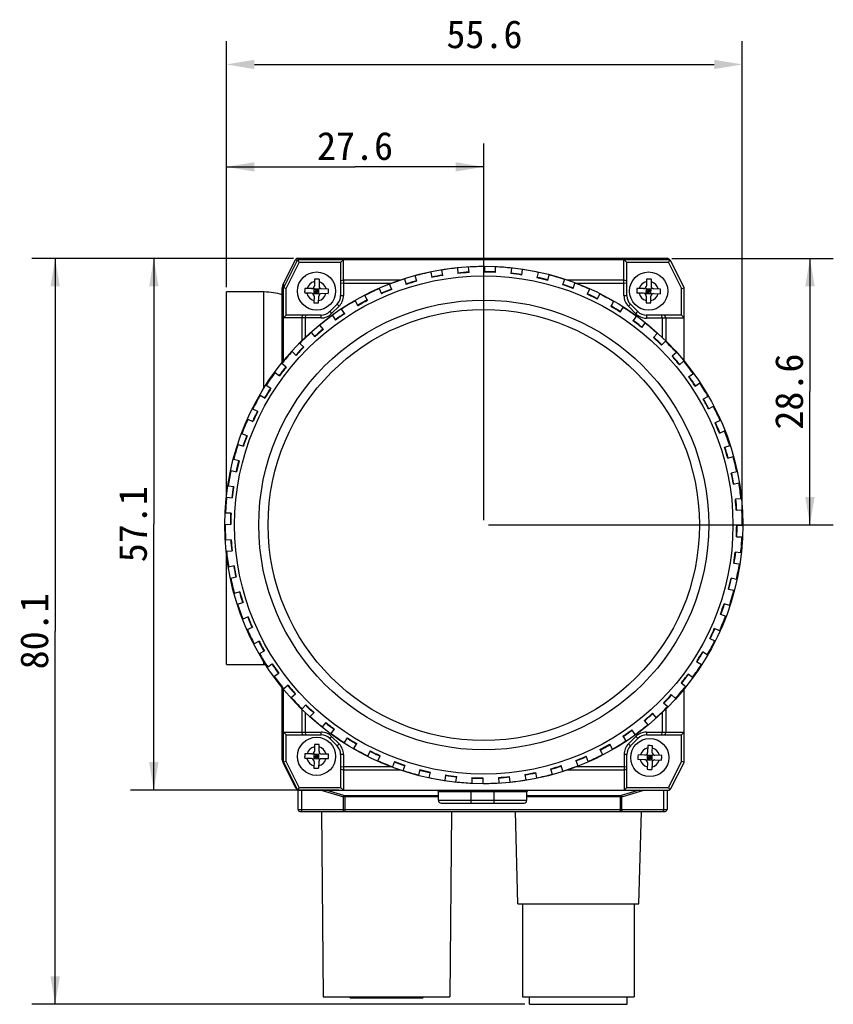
# Model space of a CAD drawing. Header units: millimetres. Extents: x 37 to 412, y 151 to 257.
# Tile 1 of 9: x 37 to 125, y 151 to 257. Entities that reach past the tile are written whole.
import ezdxf
from ezdxf.enums import TextEntityAlignment as Align

# ---------------------------------------------------------------- set-up
doc = ezdxf.new("R2010")
doc.units = ezdxf.units.MM
doc.header["$LTSCALE"] = 23.1
doc.header["$PDMODE"] = 3
doc.header["$PDSIZE"] = 8
doc.layers.get('0').update_dxf_attribs({"linetype": 'CONTINUOUS'})
doc.layers.get('Defpoints').update_dxf_attribs({"linetype": 'CONTINUOUS'})
doc.layers.add('20_ALL_FEATURES', color=7, linetype='CONTINUOUS')
doc.layers.add('51__DRAFT_DIMS', color=7, linetype='CONTINUOUS')
doc.styles.get("Standard").update_dxf_attribs({"font": 'simfang.ttf'})
doc.dimstyles.new('DIMSTYLE_2', dxfattribs={"dimtxt": 3, "dimasz": 3, "dimexe": 2.5, "dimexo": 0.5, "dimgap": 0.75, "dimtad": 1, "dimdec": 1, "dimdsep": 46, "dimtxsty": 'STANDARD', "dimblk": '_FILLED', "dimblk1": '_FILLED', "dimblk2": '_FILLED', "dimcen": 0.09, "dimclrt": 3, "dimazin": 2, "dimtp": 0.2, "dimtm": 0.2, "dimtfac": 1, "dimtdec": 1, "dimtofl": 0, "dimtmove": 0, "dimatfit": 3, "dimldrblk": '_FILLED', "dimfxl": 1, "dimtolj": 1, "dimarcsym": 0})
doc.dimstyles.new('DIMSTYLE_8', dxfattribs={"dimtxt": 3, "dimasz": 3, "dimexe": 2.5, "dimexo": 0.5, "dimgap": 0.75, "dimtad": 1, "dimdec": 1, "dimdsep": 46, "dimtxsty": 'STANDARD', "dimblk": '_FILLED', "dimblk1": '_FILLED', "dimblk2": '_FILLED', "dimcen": 0.09, "dimclrt": 3, "dimazin": 2, "dimtp": 0.3, "dimtm": 0.3, "dimtfac": 1, "dimtdec": 1, "dimtofl": 0, "dimtmove": 0, "dimatfit": 3, "dimldrblk": '_FILLED', "dimfxl": 1, "dimtolj": 1, "dimarcsym": 0})

# ---------------------------------------------------------------- blocks, each defined once
blk = doc.blocks.new('_FILLED')
at = {"color": 0, "linetype": 'ByBlock'}
blk.add_solid([(0, 0), (-1, 0.167), (-1, -0.167)], dxfattribs=at)
blk = doc.blocks.new('*D13')
at = {"layer": '51__DRAFT_DIMS', "color": 0, "lineweight": -2}
for p, q in [((59.43, 228.38), (59.43, 254.81)), ((114.8, 203.28), (114.8, 254.81)), ((62.43, 252.31), (111.8, 252.31))]:
    blk.add_line(p, q, dxfattribs=at)
at = {"layer": 'Defpoints', "color": 0}
for p in [(114.8, 252.31), (59.43, 227.88), (114.8, 202.78)]:
    blk.add_point(p, dxfattribs=at)
at = {"layer": '51__DRAFT_DIMS', "color": 0, "linetype": 'ByBlock', "lineweight": -2, "xscale": 3, "yscale": 3, "zscale": 3}
for p, rotation in [((59.43, 252.31), 179.9999999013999), ((114.8, 252.31), 359.9999999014)]:
    blk.add_blockref('_FILLED', p, dxfattribs=dict(at, rotation=rotation))
at = {"layer": '51__DRAFT_DIMS', "color": 3, "insert": (87.13, 257.06), "char_height": 3, "attachment_point": 2, "rotation": 360, "line_spacing_factor": 0.9}
blk.add_mtext('\\A1;\\A1;55.6', dxfattribs=at)
blk = doc.blocks.new('*D14')
at = {"layer": '51__DRAFT_DIMS', "color": 4}
for p, q in [((59.43, 228.38), (59.43, 243.81)), ((87.05, 203.36), (87.05, 243.81)), ((59.43, 241.31), (73.24, 241.31)), ((87.05, 241.31), (73.24, 241.31))]:
    blk.add_line(p, q, dxfattribs=at)
at = {"layer": '51__DRAFT_DIMS', "color": 4, "xscale": 3, "yscale": 3, "zscale": 3}
for p, rotation in [((59.43, 241.31), 179.9999999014), ((87.05, 241.31), 359.9999999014)]:
    blk.add_blockref('_FILLED', p, dxfattribs=dict(at, rotation=rotation))
at = {"layer": '51__DRAFT_DIMS', "color": 3}
blk.add_text('27.6', height=3, dxfattribs=at).set_placement((73.24, 242.06), align=Align.CENTER)
blk = doc.blocks.new('*D15')
at = {"layer": '51__DRAFT_DIMS', "color": 4}
for p, q in [((107.24, 231.49), (124.57, 231.49)), ((122.07, 231.49), (122.07, 217.18)), ((122.07, 202.86), (122.07, 217.18)), ((87.55, 202.86), (124.57, 202.86))]:
    blk.add_line(p, q, dxfattribs=at)
at = {"layer": '51__DRAFT_DIMS', "color": 4, "xscale": 3, "yscale": 3, "zscale": 3}
for p, rotation in [((122.07, 231.49), 90), ((122.07, 202.86), 270)]:
    blk.add_blockref('_FILLED', p, dxfattribs=dict(at, rotation=rotation))
at = {"layer": '51__DRAFT_DIMS', "color": 3}
blk.add_text('28.6', height=3, rotation=90, dxfattribs=at).set_placement((121.32, 217.18), align=Align.CENTER)
blk = doc.blocks.new('*D16')
at = {"layer": '51__DRAFT_DIMS', "color": 4}
for p, q in [((66.62, 231.49), (38.55, 231.49)), ((41.05, 231.49), (41.05, 191.44)), ((41.05, 151.39), (41.05, 191.44)), ((91.46, 151.39), (38.55, 151.39))]:
    blk.add_line(p, q, dxfattribs=at)
at = {"layer": '51__DRAFT_DIMS', "color": 4, "xscale": 3, "yscale": 3, "zscale": 3}
for p, rotation in [((41.05, 231.49), 90), ((41.05, 151.39), 270)]:
    blk.add_blockref('_FILLED', p, dxfattribs=dict(at, rotation=rotation))
at = {"layer": '51__DRAFT_DIMS', "color": 3}
blk.add_text('80.1', height=3, rotation=90, dxfattribs=at).set_placement((40.3, 191.44), align=Align.CENTER)
blk = doc.blocks.new('*D17')
at = {"layer": '51__DRAFT_DIMS', "color": 4}
for p, q in [((66.62, 231.49), (49.14, 231.49)), ((51.64, 231.49), (51.64, 202.94)), ((51.64, 174.39), (51.64, 202.94)), ((71.49, 174.39), (49.14, 174.39))]:
    blk.add_line(p, q, dxfattribs=at)
at = {"layer": '51__DRAFT_DIMS', "color": 4, "xscale": 3, "yscale": 3, "zscale": 3}
for p, rotation in [((51.64, 231.49), 90), ((51.64, 174.39), 270)]:
    blk.add_blockref('_FILLED', p, dxfattribs=dict(at, rotation=rotation))
at = {"layer": '51__DRAFT_DIMS', "color": 3}
blk.add_text('57.1', height=3, rotation=90, dxfattribs=at).set_placement((50.89, 202.94), align=Align.CENTER)

msp = doc.modelspace()

# ---------------------------------------------------------------- linework, layer by layer
at = {"layer": '20_ALL_FEATURES', "color": 7}
for p, q in [((65.499, 228.632), (66.847, 231.328)), ((66.973, 231.182), (65.58, 228.401)), ((65.848, 228.267), (67.241, 231.048)), ((66.853, 231.34), (66.847, 231.328)), ((67.241, 231.048), (67.083, 231.303)), ((67.115, 231.494), (67.102, 231.493)), ((67.115, 231.494), (106.744, 231.494)), ((106.873, 231.348), (67.241, 231.348)), ((71.692, 231.048), (67.241, 231.048)), ((71.692, 231.048), (71.992, 231.348)), ((71.692, 231.048), (71.692, 227.484)), ((71.992, 229.188), (71.992, 231.348)), ((85.477, 229.961), (85.429, 230.559)), ((87.134, 230.606), (87.119, 230.007)), ((88.319, 229.977), (88.333, 230.577)), ((102.103, 227.484), (102.103, 231.348)), ((102.114, 231.348), (102.414, 231.048)), ((102.414, 227.484), (102.414, 231.048)), ((106.873, 231.048), (102.414, 231.048)), ((106.873, 231.048), (107.031, 231.303)), ((106.873, 231.048), (108.284, 228.239)), ((107.013, 231.328), (107.023, 231.308)), ((108.552, 228.374), (107.142, 231.182)), ((79.876, 229.041), (79.705, 229.616)), ((81.362, 230.017), (81.473, 229.427)), ((82.652, 229.647), (82.542, 230.237)), ((84.233, 230.463), (84.281, 229.865)), ((90.034, 230.446), (89.957, 229.851)), ((91.146, 229.696), (91.224, 230.291)), ((92.901, 229.983), (92.762, 229.4)), ((93.93, 229.121), (94.069, 229.705)), ((65.499, 228.632), (65.496, 228.626)), ((68.889, 229.25), (68.871, 228.53)), ((69.388, 229.238), (69.371, 228.518)), ((71.692, 229.084), (71.992, 229.188)), ((71.992, 228.836), (71.692, 228.8)), ((71.992, 229.188), (71.992, 228.836)), ((71.992, 229.188), (78.142, 229.188)), ((71.992, 228.836), (71.992, 227.484)), ((71.992, 228.836), (77.161, 228.836)), ((77.178, 228.147), (76.948, 228.701)), ((78.555, 229.273), (78.726, 228.698)), ((95.705, 229.224), (95.506, 228.657)), ((95.965, 229.189), (102.103, 229.189)), ((96.637, 228.259), (96.837, 228.825)), ((96.946, 228.837), (102.103, 228.837)), ((102.103, 229.189), (102.414, 229.079)), ((102.414, 228.799), (102.103, 228.837)), ((104.533, 229.25), (104.516, 228.53)), ((105.033, 229.238), (105.016, 228.518)), ((59.43, 205.978), (59.43, 227.881)), ((63.481, 227.881), (59.43, 227.881)), ((65.43, 220.327), (65.43, 228.34)), ((65.548, 220.473), (65.548, 228.266)), ((65.848, 228.267), (65.557, 228.336)), ((65.848, 225.387), (65.848, 228.267)), ((68.551, 227.738), (67.832, 227.756)), ((68.564, 228.238), (67.844, 228.255)), ((68.761, 227.645), (69.453, 228.304)), ((69.437, 227.628), (68.778, 228.32)), ((68.844, 227.431), (68.826, 226.711)), ((68.851, 227.73), (68.864, 228.23)), ((68.851, 227.73), (69.351, 227.718)), ((68.857, 227.98), (69.357, 227.968)), ((68.864, 228.23), (69.363, 228.218)), ((69.101, 227.724), (69.113, 228.224)), ((69.326, 226.699), (69.344, 227.418)), ((69.351, 227.718), (69.363, 228.218)), ((70.371, 227.693), (69.651, 227.711)), ((70.383, 228.193), (69.663, 228.211)), ((74.589, 226.976), (74.302, 227.503)), ((75.84, 228.24), (76.07, 227.686)), ((98.414, 228.175), (98.156, 227.633)), ((99.24, 227.118), (99.498, 227.66)), ((104.196, 227.738), (103.477, 227.756)), ((104.208, 228.238), (103.489, 228.255)), ((104.406, 227.645), (105.098, 228.304)), ((105.082, 227.628), (104.423, 228.32)), ((104.489, 227.431), (104.471, 226.711)), ((104.496, 227.73), (104.508, 228.23)), ((104.496, 227.73), (104.996, 227.718)), ((104.502, 227.98), (105.002, 227.968)), ((104.508, 228.23), (105.008, 228.218)), ((104.746, 227.724), (104.758, 228.224)), ((104.971, 226.699), (104.989, 227.418)), ((104.996, 227.718), (105.008, 228.218)), ((105.296, 227.711), (106.015, 227.693)), ((106.028, 228.193), (105.308, 228.211)), ((108.284, 228.239), (108.576, 228.309)), ((108.284, 225.387), (108.284, 228.239)), ((108.584, 220.442), (108.584, 228.239)), ((71.312, 226.565), (70.515, 225.768)), ((70.727, 225.556), (71.524, 226.353)), ((73.248, 226.929), (73.535, 226.402)), ((100.998, 226.849), (100.685, 226.336)), ((102.575, 226.345), (103.372, 225.548)), ((103.592, 225.768), (102.795, 226.565)), ((65.548, 225.087), (65.848, 225.387)), ((67.93, 225.387), (65.848, 225.387)), ((67.517, 225.087), (67.63, 225.387)), ((67.93, 225.387), (67.892, 225.087)), ((69.595, 225.387), (67.93, 225.387)), ((70.807, 225.354), (71.148, 224.86)), ((72.136, 225.541), (71.795, 226.035)), ((101.709, 225.711), (102.022, 226.223)), ((103.429, 225.26), (103.065, 224.783)), ((106.473, 225.387), (104.511, 225.387)), ((106.214, 225.076), (106.175, 225.387)), ((106.473, 225.387), (106.589, 225.076)), ((108.284, 225.387), (106.473, 225.387)), ((108.284, 225.387), (108.584, 225.087)), ((67.892, 225.087), (65.548, 225.087)), ((67.517, 225.087), (67.517, 222.634)), ((67.892, 225.087), (67.892, 222.998)), ((69.595, 225.087), (67.892, 225.087)), ((69.846, 223.857), (69.456, 224.313)), ((104.018, 224.054), (104.383, 224.531)), ((106.589, 225.076), (104.511, 225.076)), ((106.214, 225.076), (106.214, 222.998)), ((106.589, 225.076), (106.589, 222.635)), ((108.584, 225.075), (106.589, 225.076)), ((68.545, 223.532), (68.935, 223.077)), ((105.681, 223.425), (105.269, 222.989)), ((67.746, 221.944), (67.31, 222.356)), ((106.141, 222.165), (106.553, 222.601)), ((66.485, 221.484), (66.921, 221.072)), ((107.729, 221.365), (107.274, 220.975)), ((65.856, 219.821), (65.379, 220.186)), ((108.054, 220.064), (108.51, 220.454)), ((64.65, 219.232), (65.127, 218.868)), ((109.551, 219.103), (109.057, 218.762)), ((64.199, 217.512), (63.687, 217.825)), ((109.738, 217.774), (110.232, 218.115)), ((63.061, 216.801), (63.574, 216.488)), ((111.126, 216.662), (110.599, 216.375)), ((62.792, 215.043), (62.25, 215.301)), ((111.173, 215.321), (111.7, 215.609)), ((61.735, 214.217), (62.277, 213.959)), ((112.437, 214.07), (111.883, 213.84)), ((61.651, 212.44), (61.085, 212.64)), ((112.344, 212.732), (112.898, 212.962)), ((60.687, 211.508), (61.253, 211.309)), ((113.47, 211.356), (112.895, 211.184)), ((60.789, 209.733), (60.205, 209.872)), ((113.238, 210.034), (113.813, 210.206)), ((59.927, 208.704), (60.511, 208.565)), ((114.214, 208.548), (113.624, 208.437)), ((113.844, 207.258), (114.434, 207.368)), ((60.214, 206.95), (59.619, 207.027)), ((59.464, 205.837), (60.059, 205.76)), ((114.66, 205.678), (114.062, 205.63)), ((59.933, 204.122), (59.333, 204.136)), ((114.158, 204.433), (114.756, 204.481)), ((59.304, 202.937), (59.904, 202.922)), ((114.803, 202.777), (114.203, 202.791)), ((59.949, 201.28), (59.351, 201.232)), ((114.174, 201.592), (114.774, 201.577)), ((59.447, 200.036), (60.046, 200.084)), ((114.643, 199.876), (114.048, 199.954)), ((59.43, 187.881), (59.43, 199.735)), ((60.263, 198.455), (59.673, 198.345)), ((113.893, 198.764), (114.488, 198.686)), ((59.893, 197.165), (60.483, 197.276)), ((114.18, 197.009), (113.597, 197.148)), ((60.87, 195.679), (60.294, 195.508)), ((113.318, 195.981), (113.902, 195.841)), ((60.637, 194.358), (61.212, 194.529)), ((113.421, 194.205), (112.854, 194.405)), ((61.763, 192.981), (61.209, 192.751)), ((112.456, 193.273), (113.022, 193.073)), ((61.67, 191.643), (62.224, 191.873)), ((112.372, 191.497), (111.83, 191.754)), ((62.934, 190.392), (62.407, 190.105)), ((111.315, 190.67), (111.857, 190.413)), ((62.981, 189.051), (63.508, 189.338)), ((109.908, 188.201), (110.42, 187.888)), ((111.046, 188.912), (110.533, 189.225)), ((59.43, 187.881), (63.481, 187.881)), ((64.369, 187.939), (63.875, 187.598)), ((64.556, 186.61), (65.05, 186.951)), ((109.457, 186.481), (108.98, 186.845)), ((65.43, 177.648), (65.43, 185.386)), ((65.549, 177.466), (65.549, 185.24)), ((66.053, 185.649), (65.597, 185.259)), ((108.251, 185.892), (108.728, 185.528)), ((108.584, 177.494), (108.584, 185.271)), ((66.378, 184.348), (66.834, 184.738)), ((107.622, 184.229), (107.186, 184.641)), ((67.518, 183.078), (67.518, 180.62)), ((67.966, 183.549), (67.554, 183.113)), ((106.362, 183.769), (106.798, 183.357)), ((106.59, 183.079), (106.59, 180.62)), ((67.893, 182.715), (67.893, 180.62)), ((68.426, 182.288), (68.838, 182.724)), ((104.261, 181.856), (104.651, 181.4)), ((105.562, 182.181), (105.172, 182.637)), ((106.215, 182.715), (106.215, 180.62)), ((70.089, 181.659), (69.725, 181.182)), ((70.678, 180.454), (71.042, 180.93)), ((103.3, 180.359), (102.959, 180.853)), ((65.549, 180.619), (69.596, 180.62)), ((65.849, 180.319), (65.549, 180.619)), ((65.849, 180.319), (67.931, 180.32)), ((65.849, 177.466), (65.849, 180.319)), ((67.63, 180.32), (67.518, 180.62)), ((67.893, 180.62), (67.931, 180.32)), ((67.931, 180.32), (69.596, 180.32)), ((70.515, 179.939), (71.312, 179.142)), ((71.524, 179.354), (70.727, 180.151)), ((72.398, 180.002), (72.085, 179.49)), ((101.971, 180.172), (102.312, 179.678)), ((103.38, 180.151), (102.583, 179.354)), ((103.592, 179.939), (102.795, 179.142)), ((104.512, 180.62), (106.59, 180.62)), ((104.512, 180.32), (106.478, 180.32)), ((106.177, 180.32), (106.215, 180.62)), ((106.59, 180.62), (106.478, 180.32)), ((106.478, 180.32), (108.284, 180.32)), ((106.59, 180.62), (108.584, 180.62)), ((108.584, 180.62), (108.284, 180.32)), ((108.284, 177.494), (108.284, 180.319)), ((68.889, 179.289), (68.871, 178.57)), ((69.371, 178.558), (69.388, 179.277)), ((73.109, 178.865), (73.422, 179.377)), ((99.518, 178.737), (99.806, 178.21)), ((100.859, 178.784), (100.572, 179.311)), ((104.66, 179.164), (104.642, 178.444)), ((105.142, 178.432), (105.159, 179.152)), ((65.43, 177.648), (65.43, 177.64)), ((68.551, 177.778), (67.832, 177.795)), ((68.564, 178.277), (67.844, 178.295)), ((68.761, 177.684), (69.453, 178.343)), ((69.437, 177.668), (68.778, 178.36)), ((68.851, 177.77), (68.864, 178.27)), ((68.851, 177.77), (69.351, 177.758)), ((68.857, 178.02), (69.357, 178.008)), ((68.864, 178.27), (69.363, 178.258)), ((69.101, 177.764), (69.113, 178.264)), ((69.351, 177.758), (69.363, 178.258)), ((70.371, 177.733), (69.651, 177.751)), ((70.383, 178.233), (69.663, 178.25)), ((71.693, 178.223), (71.693, 174.685)), ((71.993, 178.223), (71.993, 174.385)), ((74.867, 178.595), (74.61, 178.053)), ((75.694, 177.538), (75.951, 178.08)), ((98.267, 177.473), (98.037, 178.027)), ((102.115, 178.223), (102.115, 174.386)), ((102.415, 174.686), (102.415, 178.223)), ((104.322, 177.652), (103.603, 177.67)), ((104.335, 178.152), (103.615, 178.169)), ((104.532, 177.559), (105.224, 178.218)), ((105.208, 177.542), (104.549, 178.234)), ((104.622, 177.644), (104.635, 178.144)), ((104.622, 177.644), (105.122, 177.632)), ((104.628, 177.894), (105.128, 177.882)), ((104.635, 178.144), (105.134, 178.132)), ((104.872, 177.638), (104.884, 178.138)), ((105.122, 177.632), (105.134, 178.132)), ((105.422, 177.625), (106.142, 177.607)), ((106.154, 178.107), (105.434, 178.125)), ((65.486, 177.382), (65.496, 177.362)), ((65.499, 177.356), (66.847, 174.66)), ((65.849, 177.466), (65.557, 177.397)), ((65.58, 177.332), (66.973, 174.551)), ((67.241, 174.685), (65.849, 177.466)), ((68.844, 177.47), (68.826, 176.751)), ((69.344, 177.458), (69.326, 176.739)), ((71.693, 176.912), (71.993, 176.877)), ((71.993, 176.525), (71.693, 176.63)), ((77.16, 176.877), (71.993, 176.877)), ((77.47, 177.454), (77.27, 176.888)), ((78.402, 176.49), (78.602, 177.056)), ((80.178, 176.592), (80.038, 176.008)), ((94.231, 176.673), (94.403, 176.097)), ((95.553, 176.44), (95.381, 177.015)), ((96.929, 177.566), (97.159, 177.012)), ((102.115, 176.877), (96.947, 176.877)), ((102.115, 176.877), (102.415, 176.912)), ((102.415, 176.63), (102.115, 176.525)), ((104.615, 177.345), (104.597, 176.625)), ((105.115, 177.332), (105.097, 176.613)), ((108.284, 177.494), (106.873, 174.686)), ((107.141, 174.551), (108.552, 177.359)), ((108.284, 177.494), (108.576, 177.425)), ((78.141, 176.525), (71.993, 176.525)), ((81.206, 175.73), (81.345, 176.314)), ((82.961, 176.017), (82.883, 175.422)), ((84.073, 175.267), (84.151, 175.862)), ((85.789, 175.736), (85.774, 175.136)), ((86.974, 175.107), (86.988, 175.707)), ((88.63, 175.752), (88.678, 175.154)), ((89.875, 175.25), (89.827, 175.849)), ((91.455, 176.066), (91.565, 175.476)), ((92.745, 175.696), (92.634, 176.286)), ((102.115, 176.525), (95.966, 176.525)), ((67.241, 174.685), (67.083, 174.43)), ((67.241, 174.685), (71.693, 174.685)), ((71.993, 174.385), (71.693, 174.685)), ((102.415, 174.686), (102.115, 174.386)), ((102.415, 174.686), (106.873, 174.686)), ((106.873, 174.686), (107.031, 174.43)), ((67.128, 172.3), (67.128, 174.407)), ((67.241, 174.385), (106.873, 174.386)), ((82.18, 173.294), (82.18, 174.194)), ((91.68, 173.294), (91.68, 174.194)), ((106.728, 174.386), (106.728, 172.3)), ((82.48, 172.994), (91.38, 172.994)), ((67.328, 172.1), (106.528, 172.1)), ((69.637, 172.1), (69.81, 152.2)), ((83.584, 172.1), (83.41, 152.2)), ((90.71, 162.188), (90.451, 172.1)), ((103.71, 162.188), (103.97, 172.1)), ((90.71, 162.188), (103.71, 162.188)), ((91.21, 162.188), (91.21, 152.188)), ((103.21, 162.188), (103.21, 152.188)), ((69.81, 152.2), (83.41, 152.2)), ((72.71, 152.1), (72.61, 152.2)), ((72.71, 152.1), (80.51, 152.1)), ((75.96, 152.2), (75.96, 152.1)), ((77.26, 152.1), (77.26, 152.2)), ((80.61, 152.2), (80.51, 152.1)), ((91.21, 152.188), (103.21, 152.188)), ((91.96, 151.388), (91.96, 152.188)), ((91.96, 151.388), (102.46, 151.388)), ((102.46, 151.388), (102.46, 152.188))]:
    msp.add_line(p, q, dxfattribs=at)
at = {"layer": '20_ALL_FEATURES', "color": 4}
for p, q in [((67.014, 231.244), (66.847, 231.328)), ((67.115, 231.494), (67.115, 231.32)), ((106.744, 231.348), (106.744, 231.494)), ((107.013, 231.328), (106.998, 231.321)), ((65.621, 228.603), (65.499, 228.632)), ((65.571, 228.403), (65.573, 228.409)), ((63.43, 227.881), (63.43, 217.511)), ((65.43, 228.34), (65.552, 228.311)), ((71.692, 227.484), (71.992, 227.484)), ((102.103, 227.484), (102.414, 227.484)), ((71.524, 226.353), (71.312, 226.565)), ((102.795, 226.565), (102.575, 226.345)), ((69.595, 225.087), (69.595, 225.387)), ((70.515, 225.768), (70.727, 225.556)), ((103.372, 225.548), (103.592, 225.768)), ((104.511, 225.387), (104.511, 225.076)), ((63.43, 188.202), (63.43, 187.881)), ((69.596, 180.32), (69.596, 180.62)), ((70.727, 180.151), (70.515, 179.939)), ((103.592, 179.939), (103.38, 180.151)), ((104.512, 180.62), (104.512, 180.32)), ((71.312, 179.142), (71.524, 179.354)), ((102.583, 179.354), (102.795, 179.142)), ((65.549, 177.676), (65.43, 177.648)), ((71.993, 178.223), (71.693, 178.223)), ((102.415, 178.223), (102.115, 178.223)), ((65.499, 177.356), (65.564, 177.371)), ((66.847, 174.66), (66.904, 174.688)), ((67.484, 174.385), (67.484, 172.3)), ((69.605, 174.385), (71.984, 173.672)), ((72.042, 173.813), (70.134, 174.385)), ((71.984, 172.3), (71.984, 173.672)), ((72.128, 173.8), (82.18, 173.8)), ((72.128, 173.8), (72.128, 172.1)), ((82.18, 173.659), (72.128, 173.659)), ((91.68, 174.194), (82.18, 174.194)), ((85.68, 174.385), (85.68, 172.994)), ((88.18, 172.994), (88.18, 174.385)), ((91.68, 173.8), (101.728, 173.8)), ((101.728, 173.659), (91.68, 173.659)), ((101.728, 172.1), (101.728, 173.8)), ((103.723, 174.386), (101.814, 173.813)), ((101.872, 173.672), (104.251, 174.386)), ((101.872, 172.3), (101.872, 173.672)), ((106.372, 172.3), (106.372, 174.386)), ((82.18, 173.294), (91.68, 173.294)), ((67.128, 172.3), (106.728, 172.3))]:
    msp.add_line(p, q, dxfattribs=at)
at = {"layer": '20_ALL_FEATURES', "color": 7}
for points in [[(67.102, 231.493), (67.089, 231.493), (67.075, 231.491), (67.062, 231.489), (67.048, 231.486), (67.035, 231.483), (67.021, 231.479), (67.008, 231.474), (66.995, 231.469), (66.983, 231.463), (66.97, 231.457), (66.958, 231.45), (66.947, 231.442), (66.935, 231.434), (66.924, 231.425), (66.914, 231.416), (66.904, 231.407), (66.894, 231.397), (66.885, 231.386), (66.876, 231.375), (66.868, 231.364), (66.861, 231.352), (66.853, 231.34)], [(65.496, 228.626), (65.486, 228.606), (65.478, 228.585), (65.47, 228.565), (65.462, 228.544), (65.456, 228.522), (65.45, 228.501), (65.445, 228.479), (65.44, 228.458), (65.437, 228.436), (65.434, 228.414), (65.432, 228.392), (65.43, 228.369)], [(65.43, 228.369), (65.43, 228.347), (65.43, 228.34)], [(65.43, 177.64), (65.43, 177.618), (65.432, 177.596), (65.434, 177.574), (65.437, 177.552), (65.44, 177.53), (65.445, 177.508), (65.45, 177.486), (65.456, 177.465), (65.462, 177.444), (65.47, 177.423), (65.478, 177.402), (65.486, 177.382)], [(65.491, 177.372), (65.494, 177.365), (65.499, 177.356)]]:
    msp.add_lwpolyline(points, dxfattribs=at)
for centre, radius in [((87.054, 202.857), 27.8), ((87.054, 202.857), 26.75), ((69.107, 227.974), 2.05), ((104.752, 227.974), 2.05), ((87.054, 202.857), 24.15), ((87.054, 202.857), 23.15), ((69.107, 178.014), 2.05), ((104.878, 177.888), 2.05)]:
    msp.add_circle(centre, radius, dxfattribs=at)
for centre, radius, start, end in [((67.115, 231.194), 0.3, 90, 153.43495), ((67.241, 231.048), 0.3, 90.00034, 153.40217), ((87.054, 202.857), 27.75, 89.83471, 93.35686), ((87.054, 202.857), 27.75, 83.83471, 87.35686), ((106.744, 231.194), 0.3, 26.56505, 90), ((106.873, 231.048), 0.3, 26.6695, 90.00034), ((87.054, 202.857), 27.75, 101.83471, 105.35686), ((87.054, 202.857), 27.2, 99.33178, 101.85973), ((87.054, 202.857), 27.15, 99.32948, 101.86209), ((87.054, 202.857), 27.75, 95.83471, 99.35686), ((87.054, 202.857), 27.2, 93.33169, 95.85975), ((87.054, 202.857), 27.15, 93.32948, 95.86209), ((87.054, 202.857), 27.15, 87.32948, 89.86209), ((87.054, 202.857), 27.2, 87.33178, 89.85974), ((87.054, 202.857), 27.15, 81.32948, 83.86209), ((87.054, 202.857), 27.2, 81.33181, 83.85987), ((87.054, 202.857), 27.75, 77.83471, 81.35686), ((87.054, 202.857), 27.2, 75.33184, 77.8598), ((87.054, 202.857), 27.75, 71.83471, 75.35686), ((66.083, 228.34), 0.653, 153.43495, 180), ((65.848, 228.266), 0.3, 153.40217, 180.00012), ((68.571, 228.538), 0.3, 268.59572, 358.59572), ((68.978, 222.836), 6.414, 88.56406, 90.79776), ((68.985, 222.836), 6.414, 86.39367, 88.62737), ((69.671, 228.511), 0.3, 178.59572, 268.59572), ((87.054, 202.857), 27.75, 107.83471, 111.35686), ((87.054, 202.857), 27.2, 105.33175, 107.85976), ((87.054, 202.857), 27.15, 105.32948, 107.86209), ((87.054, 202.857), 27.15, 75.32948, 77.86209), ((87.054, 202.857), 27.15, 69.32948, 71.86209), ((87.054, 202.857), 27.2, 69.33182, 71.85982), ((87.054, 202.857), 27.75, 65.83471, 69.35686), ((104.216, 228.538), 0.3, 268.59572, 358.59572), ((104.623, 222.836), 6.414, 88.56406, 90.79776), ((104.63, 222.836), 6.414, 86.39367, 88.62737), ((105.315, 228.511), 0.3, 178.59572, 268.59572), ((63.481, 221.881), 6, 71.0466, 90), ((74.427, 227.844), 6.596, 176.42366, 180.76777), ((68.544, 227.438), 0.3, 358.59572, 88.59572), ((69.644, 227.411), 0.3, 88.59572, 178.59572), ((63.787, 228.105), 6.596, 356.42369, 0.76775), ((70.392, 227.484), 1.3, 315.0016, 0.0016), ((70.392, 227.484), 1.6, 315.00136, 0.00752), ((87.054, 202.857), 27.75, 113.83471, 117.35686), ((87.054, 202.857), 27.2, 111.33175, 113.85979), ((87.054, 202.857), 27.15, 111.32948, 113.86209), ((87.054, 202.857), 27.15, 63.32948, 65.86209), ((87.054, 202.857), 27.2, 63.33179, 65.85982), ((87.054, 202.857), 27.75, 59.83471, 63.35686), ((103.714, 227.484), 1.612, 179.99905, 224.99931), ((103.714, 227.484), 1.3, 179.9988, 224.99907), ((110.072, 227.844), 6.596, 176.42366, 180.76777), ((104.189, 227.438), 0.3, 358.59572, 88.59572), ((105.288, 227.411), 0.3, 88.59572, 178.59572), ((99.432, 228.105), 6.596, 356.42369, 0.76775), ((108.284, 228.239), 0.3, 359.99949, 26.6695), ((69.23, 233.116), 6.418, 266.39484, 268.62736), ((69.237, 233.116), 6.418, 268.56408, 270.7966), ((87.054, 202.857), 27.75, 119.83471, 123.35686), ((87.054, 202.857), 27.2, 117.3318, 119.85977), ((87.054, 202.857), 27.15, 117.32948, 119.86209), ((87.054, 202.857), 27.15, 57.32948, 59.86209), ((87.054, 202.857), 27.2, 57.33182, 59.85978), ((104.875, 233.116), 6.418, 266.39484, 268.62736), ((104.882, 233.116), 6.418, 268.56408, 270.7966), ((87.054, 202.857), 27.75, 125.83471, 129.35686), ((69.595, 226.687), 1.3, 270.00107, 315.00086), ((69.595, 226.687), 1.6, 270.00098, 315.00076), ((87.054, 202.857), 27.2, 123.33175, 125.85982), ((87.054, 202.857), 27.15, 123.32948, 125.86209), ((87.054, 202.857), 27.75, 53.83471, 57.35686), ((104.511, 226.687), 1.612, 224.99991, 269.9997), ((104.511, 226.687), 1.3, 224.99981, 269.9996), ((87.054, 202.857), 27.15, 51.32948, 53.86209), ((87.054, 202.857), 27.2, 51.33175, 53.85977), ((87.054, 202.857), 27.75, 47.83471, 51.35686), ((87.054, 202.857), 27.75, 131.83471, 135.35686), ((87.054, 202.857), 27.2, 129.33177, 131.85982), ((87.054, 202.857), 27.15, 129.32948, 131.86209), ((87.054, 202.857), 27.15, 45.32948, 47.86209), ((87.054, 202.857), 27.2, 45.33174, 47.8598), ((87.054, 202.857), 27.75, 41.83471, 45.35686), ((87.054, 202.857), 27.75, 137.83471, 141.35686), ((87.054, 202.857), 27.2, 135.33166, 137.85972), ((87.054, 202.857), 27.15, 135.32948, 137.86209), ((87.054, 202.857), 27.15, 39.32948, 41.86209), ((87.054, 202.857), 27.2, 39.33185, 41.8599), ((87.054, 202.857), 27.75, 35.83471, 39.35686), ((87.054, 202.857), 27.75, 143.83471, 147.35686), ((87.054, 202.857), 27.2, 141.33167, 143.85969), ((87.054, 202.857), 27.15, 141.32948, 143.86209), ((87.054, 202.857), 27.15, 33.32948, 35.86209), ((87.054, 202.857), 27.2, 33.33183, 35.8599), ((87.054, 202.857), 27.75, 29.83471, 33.35686), ((87.054, 202.857), 27.75, 149.83471, 153.35686), ((87.054, 202.857), 27.2, 147.33174, 149.8597), ((87.054, 202.857), 27.15, 147.32948, 149.86209), ((87.054, 202.857), 27.15, 27.32948, 29.86209), ((87.054, 202.857), 27.2, 27.33187, 29.85984), ((87.054, 202.857), 27.2, 153.33171, 155.85975), ((87.054, 202.857), 27.15, 153.32948, 155.86209), ((87.054, 202.857), 27.75, 23.83471, 27.35686), ((87.054, 202.857), 27.75, 155.83471, 159.35686), ((87.054, 202.857), 27.15, 21.32948, 23.86209), ((87.054, 202.857), 27.2, 21.33182, 23.85986), ((87.054, 202.857), 27.75, 17.83471, 21.35686), ((87.054, 202.857), 27.75, 161.83471, 165.35686), ((87.054, 202.857), 27.2, 159.33174, 161.85975), ((87.054, 202.857), 27.15, 159.32948, 161.86209), ((87.054, 202.857), 27.15, 15.32948, 17.86209), ((87.054, 202.857), 27.2, 15.33182, 17.85983), ((87.054, 202.857), 27.2, 165.33177, 167.85973), ((87.054, 202.857), 27.15, 165.32948, 167.86209), ((87.054, 202.857), 27.75, 11.83471, 15.35686), ((87.054, 202.857), 27.75, 167.83471, 171.35686), ((87.054, 202.857), 27.15, 9.32948, 11.86209), ((87.054, 202.857), 27.2, 9.33184, 11.85979), ((87.054, 202.857), 27.75, 5.83471, 9.35686), ((87.054, 202.857), 27.2, 171.33175, 173.85981), ((87.054, 202.857), 27.15, 171.32948, 173.86209), ((87.054, 202.857), 27.75, 173.83471, 177.35686), ((87.054, 202.857), 27.15, 3.32948, 5.86209), ((87.054, 202.857), 27.2, 3.33175, 5.85981), ((87.054, 202.857), 27.2, 177.33172, 179.85968), ((87.054, 202.857), 27.15, 177.32948, 179.86209), ((87.054, 202.857), 27.75, 359.83471, 3.35686), ((87.054, 202.857), 27.75, 179.83471, 183.35686), ((87.054, 202.857), 27.15, 357.32948, 359.86209), ((87.054, 202.857), 27.2, 357.33184, 359.8598), ((87.054, 202.857), 27.2, 183.33164, 185.8597), ((87.054, 202.857), 27.15, 183.32948, 185.86209), ((87.054, 202.857), 27.75, 353.83471, 357.35686), ((87.054, 202.857), 27.75, 185.83471, 189.35686), ((87.054, 202.857), 27.15, 351.32948, 353.86209), ((87.054, 202.857), 27.2, 351.33186, 353.85992), ((87.054, 202.857), 27.2, 189.33173, 191.85968), ((87.054, 202.857), 27.15, 189.32948, 191.86209), ((87.054, 202.857), 27.75, 347.83471, 351.35686), ((87.054, 202.857), 27.75, 191.83471, 195.35686), ((87.054, 202.857), 27.15, 345.32948, 347.86209), ((87.054, 202.857), 27.2, 345.33188, 347.85984), ((87.054, 202.857), 27.2, 195.33171, 197.85972), ((87.054, 202.857), 27.15, 195.32948, 197.86209), ((87.054, 202.857), 27.75, 341.83471, 345.35686), ((87.054, 202.857), 27.75, 197.83471, 201.35686), ((87.054, 202.857), 27.15, 339.32948, 341.86209), ((87.054, 202.857), 27.2, 339.33185, 341.85985), ((87.054, 202.857), 27.2, 201.33172, 203.85976), ((87.054, 202.857), 27.15, 201.32948, 203.86209), ((87.054, 202.857), 27.75, 335.83471, 339.35686), ((87.054, 202.857), 27.75, 203.83471, 207.35686), ((87.054, 202.857), 27.15, 333.32948, 335.86209), ((87.054, 202.857), 27.2, 333.33181, 335.85985), ((87.054, 202.857), 27.2, 207.33177, 209.85974), ((87.054, 202.857), 27.15, 207.32948, 209.86209), ((87.054, 202.857), 27.75, 329.83471, 333.35686), ((87.054, 202.857), 27.75, 209.83471, 213.35686), ((87.054, 202.857), 27.15, 327.32948, 329.86209), ((87.054, 202.857), 27.2, 327.33184, 329.8598), ((63.481, 193.881), 6, 270, 271.433), ((87.054, 202.857), 27.2, 213.33174, 215.8598), ((87.054, 202.857), 27.15, 213.32948, 215.86209), ((87.054, 202.857), 27.75, 323.83471, 327.35686), ((87.054, 202.857), 27.75, 215.83471, 219.35686), ((87.054, 202.857), 27.15, 321.32948, 323.86209), ((87.054, 202.857), 27.2, 321.33176, 323.85978), ((87.054, 202.857), 27.2, 219.33177, 221.85981), ((87.054, 202.857), 27.15, 219.32948, 221.86209), ((87.054, 202.857), 27.75, 317.83471, 321.35686), ((87.054, 202.857), 27.75, 221.83471, 225.35686), ((87.054, 202.857), 27.15, 315.32948, 317.86209), ((87.054, 202.857), 27.2, 315.33174, 317.8598), ((87.054, 202.857), 27.2, 225.33166, 227.85972), ((87.054, 202.857), 27.15, 225.32948, 227.86209), ((87.054, 202.857), 27.75, 311.83471, 315.35686), ((87.054, 202.857), 27.75, 227.83471, 231.35686), ((87.054, 202.857), 27.15, 309.32948, 311.86209), ((87.054, 202.857), 27.2, 309.33184, 311.85989), ((87.054, 202.857), 27.2, 231.33168, 233.8597), ((87.054, 202.857), 27.15, 231.32948, 233.86209), ((87.054, 202.857), 27.15, 303.32948, 305.86209), ((87.054, 202.857), 27.2, 303.33182, 305.85988), ((87.054, 202.857), 27.75, 305.83471, 309.35686), ((69.596, 179.02), 1.6, 45.00034, 90.00012), ((69.596, 179.02), 1.3, 45.00034, 90.00012), ((87.054, 202.857), 27.75, 233.83471, 237.35686), ((87.054, 202.857), 27.2, 237.33176, 239.85972), ((87.054, 202.857), 27.15, 237.32948, 239.86209), ((104.512, 179.02), 1.6, 90.00013, 134.99991), ((104.512, 179.02), 1.3, 90.00003, 134.99982), ((68.978, 172.876), 6.414, 88.56406, 90.79776), ((68.985, 172.876), 6.414, 86.39367, 88.62737), ((70.393, 178.223), 1.3, 0.00007, 45.00034), ((70.393, 178.223), 1.6, 0.00007, 45.00034), ((87.054, 202.857), 27.75, 239.83471, 243.35686), ((87.054, 202.857), 27.15, 297.32948, 299.86209), ((87.054, 202.857), 27.2, 297.33185, 299.85982), ((87.054, 202.857), 27.75, 299.83471, 303.35686), ((103.715, 178.223), 1.6, 134.99932, 179.99958), ((103.715, 178.223), 1.3, 134.99908, 179.99935), ((104.749, 172.75), 6.414, 88.56406, 90.79776), ((104.756, 172.75), 6.414, 86.39367, 88.62737), ((66.083, 177.648), 0.653, 180, 206.56505), ((74.427, 177.884), 6.596, 176.42366, 180.76777), ((68.544, 177.478), 0.3, 358.59572, 88.59572), ((68.571, 178.577), 0.3, 268.59572, 358.59572), ((69.644, 177.451), 0.3, 88.59572, 178.59572), ((69.671, 178.55), 0.3, 178.59572, 268.59572), ((63.787, 178.144), 6.596, 356.42369, 0.76775), ((87.054, 202.857), 27.2, 243.33174, 245.85977), ((87.054, 202.857), 27.15, 243.32948, 245.86209), ((87.054, 202.857), 27.15, 291.32948, 293.86209), ((87.054, 202.857), 27.2, 291.33179, 293.85983), ((87.054, 202.857), 27.75, 293.83471, 297.35686), ((110.198, 177.758), 6.596, 176.42366, 180.76777), ((104.315, 177.352), 0.3, 358.59572, 88.59572), ((104.342, 178.452), 0.3, 268.59572, 358.59572), ((105.415, 177.325), 0.3, 88.59572, 178.59572), ((105.442, 178.425), 0.3, 178.59572, 268.59572), ((99.558, 178.019), 6.596, 356.42369, 0.76775), ((65.849, 177.466), 0.3, 180.00012, 206.5976), ((69.23, 183.156), 6.418, 266.39484, 268.62736), ((69.237, 183.155), 6.418, 268.56408, 270.7966), ((87.054, 202.857), 27.75, 245.83471, 249.35686), ((87.054, 202.857), 27.2, 249.33178, 251.85978), ((87.054, 202.857), 27.15, 249.32948, 251.86209), ((87.054, 202.857), 27.15, 255.32948, 257.86209), ((87.054, 202.857), 27.15, 285.32948, 287.86209), ((87.054, 202.857), 27.2, 285.33178, 287.85979), ((87.054, 202.857), 27.75, 287.83471, 291.35686), ((105.001, 183.03), 6.418, 266.39484, 268.62736), ((105.008, 183.03), 6.418, 268.56408, 270.7966), ((108.284, 177.494), 0.3, 333.33051, 359.99949), ((87.054, 202.857), 27.75, 251.83471, 255.35686), ((87.054, 202.857), 27.2, 255.33181, 257.85977), ((87.054, 202.857), 27.75, 257.83471, 261.35686), ((87.054, 202.857), 27.2, 261.33179, 263.85986), ((87.054, 202.857), 27.15, 261.32948, 263.86209), ((87.054, 202.857), 27.2, 267.33178, 269.85974), ((87.054, 202.857), 27.15, 267.32948, 269.86209), ((87.054, 202.857), 27.15, 273.32948, 275.86209), ((87.054, 202.857), 27.2, 273.3317, 275.85976), ((87.054, 202.857), 27.15, 279.32948, 281.86209), ((87.054, 202.857), 27.2, 279.3318, 281.85975), ((87.054, 202.857), 27.75, 281.83471, 285.35686), ((67.115, 174.794), 0.3, 206.56505, 245.26489), ((67.241, 174.685), 0.3, 206.5976, 270.00034), ((87.054, 202.857), 27.75, 263.83471, 267.35686), ((87.054, 202.857), 27.75, 269.83471, 273.35686), ((87.054, 202.857), 27.75, 275.83471, 279.35686), ((106.873, 174.686), 0.3, 270.00034, 333.33051), ((81.88, 174.194), 0.3, 0, 39.7199), ((91.98, 174.194), 0.3, 140.26605, 180), ((82.48, 173.294), 0.3, 180, 270), ((91.38, 173.294), 0.3, 270, 360), ((67.328, 172.3), 0.2, 180, 270), ((106.528, 172.3), 0.2, 270, 360)]:
    msp.add_arc(centre, radius, start, end, dxfattribs=at)
at = {"layer": '20_ALL_FEATURES', "color": 4}
for centre, radius, start, end in [((69.853, 227.45), 4.387, 167.45009, 168.24245), ((69.853, 227.45), 4.387, 164.75765, 167.3712), ((67.406, 235.984), 7.594, 256.40064, 256.82097), ((69.107, 227.974), 1.05, 102.36986, 164.82157), ((69.107, 227.974), 1.05, 12.36986, 74.82157), ((104.752, 227.974), 1.05, 102.36986, 164.82157), ((104.752, 227.974), 1.05, 12.36986, 74.82157), ((69.107, 227.974), 1.05, 192.36986, 254.82157), ((69.107, 227.974), 1.05, 282.36986, 344.82157), ((104.752, 227.974), 1.05, 192.36986, 254.82157), ((104.752, 227.974), 1.05, 282.36986, 344.82157), ((69.107, 178.014), 1.05, 102.36986, 164.82157), ((69.107, 178.014), 1.05, 12.36986, 74.82157), ((104.878, 177.888), 1.05, 102.36986, 164.82157), ((104.878, 177.888), 1.05, 12.36986, 74.82157), ((69.107, 178.014), 1.05, 192.36986, 254.82157), ((69.107, 178.014), 1.05, 282.36986, 344.82157), ((104.878, 177.888), 1.05, 192.36986, 254.82157), ((104.878, 177.888), 1.05, 282.36986, 344.82157), ((72.128, 174.102), 0.301, 253.33911, 269.96206), ((101.728, 174.102), 0.301, 270.03904, 286.66052)]:
    msp.add_arc(centre, radius, start, end, dxfattribs=at)
for points, knots in [([(71.984, 173.672), (71.991, 173.698), (72.004, 173.736), (72.025, 173.782), (72.036, 173.803), (72.042, 173.813)], [0, 0, 0, 0, 0.5326409, 0.781497, 1, 1, 1, 1]), ([(72.128, 173.659), (72.116, 173.659), (72.068, 173.66), (72.02, 173.665), (71.984, 173.672)], [0, 0, 0, 0, 0.2534098, 1, 1, 1, 1]), ([(72.128, 173.659), (72.116, 173.659), (72.068, 173.66), (72.02, 173.665), (71.984, 173.672)], [0, 0, 0, 0, 0.2534118, 1, 1, 1, 1]), ([(101.872, 173.672), (101.86, 173.669), (101.812, 173.662), (101.764, 173.659), (101.728, 173.659)], [0, 0, 0, 0, 0.2455566, 1, 1, 1, 1]), ([(101.872, 173.672), (101.86, 173.669), (101.812, 173.662), (101.764, 173.659), (101.728, 173.659)], [0, 0, 0, 0, 0.2455548, 1, 1, 1, 1]), ([(101.814, 173.813), (101.82, 173.803), (101.831, 173.782), (101.852, 173.736), (101.864, 173.698), (101.872, 173.672)], [0, 0, 0, 0, 0.2185032, 0.4673594, 1, 1, 1, 1]), ([(67.484, 172.3), (67.484, 172.287), (67.485, 172.262), (67.488, 172.225), (67.493, 172.19), (67.5, 172.16), (67.508, 172.136), (67.517, 172.119), (67.525, 172.109), (67.53, 172.104), (67.536, 172.101), (67.54, 172.1), (67.542, 172.1)], [0, 0, 0, 0, 0.1791549, 0.3519959, 0.512556, 0.6554691, 0.7764198, 0.8727262, 0.9116464, 0.9449568, 0.9737795, 1, 1, 1, 1]), ([(67.484, 172.3), (67.484, 172.287), (67.485, 172.262), (67.488, 172.225), (67.493, 172.19), (67.5, 172.16), (67.508, 172.136), (67.517, 172.119), (67.525, 172.109), (67.53, 172.104), (67.536, 172.101), (67.54, 172.1), (67.542, 172.1)], [0, 0, 0, 0, 0.1791549, 0.3519959, 0.512556, 0.6554691, 0.7764198, 0.8727262, 0.9116464, 0.9449568, 0.9737795, 1, 1, 1, 1]), ([(72.042, 172.1), (72.04, 172.1), (72.036, 172.101), (72.03, 172.104), (72.025, 172.109), (72.017, 172.119), (72.008, 172.136), (72, 172.16), (71.993, 172.19), (71.988, 172.225), (71.985, 172.262), (71.984, 172.287), (71.984, 172.3)], [0, 0, 0, 0, 0.0262205, 0.0550432, 0.0883536, 0.1272738, 0.2235802, 0.3445309, 0.487444, 0.6480041, 0.8208451, 1, 1, 1, 1]), ([(72.042, 172.1), (72.04, 172.1), (72.036, 172.101), (72.03, 172.104), (72.025, 172.109), (72.017, 172.119), (72.008, 172.136), (72, 172.16), (71.993, 172.19), (71.988, 172.225), (71.985, 172.262), (71.984, 172.287), (71.984, 172.3)], [0, 0, 0, 0, 0.0262205, 0.0550432, 0.0883536, 0.1272738, 0.2235802, 0.3445309, 0.487444, 0.6480041, 0.8208451, 1, 1, 1, 1]), ([(101.872, 172.3), (101.872, 172.287), (101.871, 172.262), (101.868, 172.225), (101.862, 172.19), (101.856, 172.16), (101.847, 172.136), (101.839, 172.119), (101.831, 172.109), (101.826, 172.104), (101.82, 172.101), (101.816, 172.1), (101.814, 172.1)], [0, 0, 0, 0, 0.1791549, 0.3519959, 0.512556, 0.6554691, 0.7764198, 0.8727262, 0.9116464, 0.9449568, 0.9737795, 1, 1, 1, 1]), ([(106.314, 172.1), (106.316, 172.1), (106.32, 172.101), (106.326, 172.104), (106.331, 172.109), (106.339, 172.119), (106.347, 172.136), (106.356, 172.16), (106.362, 172.19), (106.368, 172.225), (106.371, 172.262), (106.372, 172.287), (106.372, 172.3)], [0, 0, 0, 0, 0.0262205, 0.0550432, 0.0883536, 0.1272738, 0.2235802, 0.3445309, 0.487444, 0.6480041, 0.8208451, 1, 1, 1, 1])]:
    msp.add_open_spline(points, degree=3, knots=knots, dxfattribs=at)

# ---------------------------------------------------------------- dimensions: what is measured, and where the dimension line sits
at = {"layer": '51__DRAFT_DIMS', "color": 4}
dim = msp.add_linear_dim(base=(114.803, 252.314), p1=(59.43, 227.881), p2=(114.803, 202.777), angle=360, text='\\A1;55.6', dimstyle='DIMSTYLE_8', override={"dimtxsty": 'STANDARD'}, dxfattribs=at)
dim.commit()
dim.dimension.update_dxf_attribs({"geometry": '*D13', "text_midpoint": (87.131, 252.314), "dimtype": 160})
for base, p1, p2, angle, dimstyle, picture, middle in [((87.054, 241.31), (59.43, 227.881), (87.054, 202.857), 360, 'DIMSTYLE_2', '*D14', (73.209, 241.31)), ((41.047, 151.388), (67.115, 231.494), (91.96, 151.388), 270, 'DIMSTYLE_8', '*D16', (41.047, 191.274)), ((51.64, 174.385), (67.115, 231.494), (71.993, 174.385), 270, 'DIMSTYLE_8', '*D17', (51.64, 202.808)), ((122.074, 202.857), (106.744, 231.494), (87.054, 202.857), 270, 'DIMSTYLE_2', '*D15', (122.074, 217.143))]:
    dim = msp.add_linear_dim(base=base, p1=p1, p2=p2, angle=angle, dimstyle=dimstyle, dxfattribs=at)
    dim.commit()
    dim.dimension.update_dxf_attribs({"geometry": picture, "text_midpoint": middle, "dimtype": 160})

doc.saveas('drawing.dxf')
